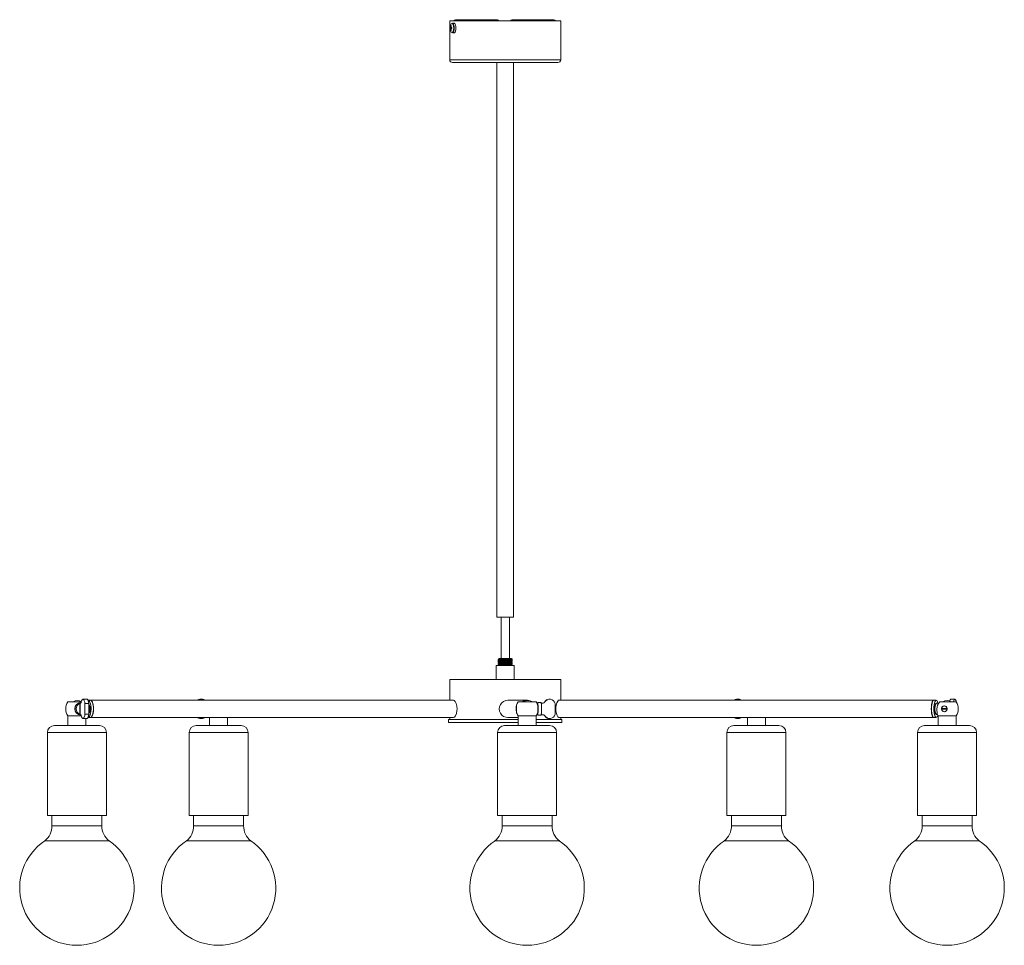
# Model space of a CAD drawing. Header units: millimetres. Extents: x -865 to -146, y -1156 to 342.
# Tile 1 of 2: x -856 to -146, y -1156 to -489. Entities that reach past the tile are written whole.
import ezdxf

# ---------------------------------------------------------------- set-up
doc = ezdxf.new("R2010")
doc.units = ezdxf.units.MM

msp = doc.modelspace()

# ---------------------------------------------------------------- linework, layer by layer
at = {"color": 7, "linetype": 'Continuous', "lineweight": 15}
for p, q in [((-546.2, -489.48), (-546.2, -517.48)), ((-546.2, -489.48), (-466.2, -489.48)), ((-542.03, -488.6), (-511.77, -488.6)), ((-501.48, -488.6), (-471.21, -488.6)), ((-466.2, -517.48), (-466.2, -489.48)), ((-545.93, -494.23), (-544.61, -494.34)), ((-545.93, -495.04), (-544.61, -494.92)), ((-545.65, -494.2), (-544.61, -494.32)), ((-544.61, -494.94), (-545.65, -495.06)), ((-545.42, -492.91), (-545.17, -493.14)), ((-545.42, -496.35), (-545.17, -496.12)), ((-544.61, -494.29), (-545.32, -494.2)), ((-545.32, -495.06), (-544.61, -494.97)), ((-543.11, -491.13), (-544.27, -491.13)), ((-544.27, -498.13), (-543.11, -498.13)), ((-468.2, -519.48), (-544.2, -519.48)), ((-512.2, -519.48), (-512.2, -919.48)), ((-500.2, -919.48), (-500.2, -519.48)), ((-512.2, -919.48), (-500.2, -919.48)), ((-509.2, -919.48), (-509.2, -949.31)), ((-503.2, -949.31), (-503.2, -919.48)), ((-511.24, -950.38), (-511.24, -950.63)), ((-510.7, -949.31), (-510.7, -950.06)), ((-510.7, -949.31), (-501.7, -949.31)), ((-510.7, -950.94), (-510.7, -951.06)), ((-501.7, -949.56), (-501.7, -949.31)), ((-501.7, -950.56), (-501.7, -950.44)), ((-501.16, -950.13), (-501.16, -949.88)), ((-501.16, -951.13), (-501.16, -950.88)), ((-512.7, -954.48), (-512.7, -964.48)), ((-512.7, -954.48), (-499.7, -954.48)), ((-511.24, -951.38), (-511.24, -951.63)), ((-511.24, -952.38), (-511.24, -952.63)), ((-511.24, -953.38), (-511.24, -953.63)), ((-510.7, -951.94), (-510.7, -952.06)), ((-510.7, -952.94), (-510.7, -953.06)), ((-510.7, -953.94), (-510.7, -954.06)), ((-501.75, -954.45), (-501.94, -954.48)), ((-501.7, -951.56), (-501.7, -951.44)), ((-501.7, -952.56), (-501.7, -952.44)), ((-501.7, -953.56), (-501.7, -953.44)), ((-501.7, -954.48), (-501.7, -954.44)), ((-501.16, -952.13), (-501.16, -951.88)), ((-501.16, -953.13), (-501.16, -952.88)), ((-501.16, -954.13), (-501.16, -953.88)), ((-499.7, -964.48), (-499.7, -954.48)), ((-546.2, -964.48), (-546.2, -979.48)), ((-466.2, -964.48), (-546.2, -964.48)), ((-466.2, -979.48), (-466.2, -964.48)), ((-807.91, -978.73), (-810.71, -978.73)), ((-805.36, -979.48), (-807.04, -979.48)), ((-543.57, -979.48), (-805.26, -979.48)), ((-724.53, -978.73), (-726.41, -978.73)), ((-490.33, -979.48), (-504.22, -979.48)), ((-490.24, -979.48), (-490.33, -979.48)), ((-474.19, -978.73), (-474.34, -978.73)), ((-197.34, -979.48), (-467.61, -979.48)), ((-337.79, -978.73), (-339.44, -978.73)), ((-195.5, -979.48), (-197.24, -979.48)), ((-181.91, -978.73), (-184.81, -978.73)), ((-821.51, -980.73), (-811.97, -980.73)), ((-812.93, -989.83), (-812.93, -981.63)), ((-812.93, -981.63), (-812.8, -981.63)), ((-812.33, -981.53), (-812.84, -981.53)), ((-812.8, -981.63), (-812.8, -989.83)), ((-812.08, -981.23), (-812.32, -981.23)), ((-812.16, -981.4), (-812.28, -981.43)), ((-811.99, -980.85), (-812.02, -981.01)), ((-809.28, -981.98), (-806.47, -981.98)), ((-809.28, -989.48), (-809.28, -981.98)), ((-806.47, -989.48), (-806.47, -981.98)), ((-498.41, -985.44), (-498.03, -985.44)), ((-498.03, -986.02), (-498.41, -986.02)), ((-496.86, -980.73), (-483.97, -980.73)), ((-480.33, -981.23), (-482.73, -981.23)), ((-478.75, -981.53), (-480.14, -981.53)), ((-477.93, -980.85), (-478.02, -981.01)), ((-477.87, -981.01), (-478.02, -981.01)), ((-477.78, -980.85), (-477.93, -980.85)), ((-477.78, -980.85), (-477.87, -981.01)), ((-470.17, -989.48), (-470.17, -981.98)), ((-193.71, -981.73), (-195.31, -981.73)), ((-192.73, -980.73), (-181.14, -980.73)), ((-191.6, -985.44), (-187.51, -985.44)), ((-187.62, -986.02), (-191.6, -986.02)), ((-821.56, -990.73), (-821.56, -997.73)), ((-821.56, -990.73), (-811.97, -990.73)), ((-812.93, -989.83), (-812.8, -989.83)), ((-812.84, -989.94), (-812.33, -989.94)), ((-812.32, -990.23), (-812.08, -990.23)), ((-812.28, -990.04), (-812.16, -990.06)), ((-812.02, -990.45), (-811.99, -990.61)), ((-810.71, -992.73), (-807.91, -992.73)), ((-809.28, -989.48), (-806.47, -989.48)), ((-808.56, -997.73), (-808.56, -992.73)), ((-807.04, -991.98), (-805.36, -991.98)), ((-805.26, -991.98), (-543.58, -991.98)), ((-726.41, -992.73), (-724.53, -992.73)), ((-719.37, -991.98), (-719.37, -997.73)), ((-706.37, -997.73), (-706.37, -991.98)), ((-547.12, -993.48), (-547.12, -995.48)), ((-547.12, -993.48), (-496.92, -993.48)), ((-546.2, -991.98), (-546.2, -993.48)), ((-504.22, -991.98), (-496.92, -991.98)), ((-496.92, -990.73), (-496.92, -997.73)), ((-496.92, -990.73), (-483.92, -990.73)), ((-483.92, -997.73), (-483.92, -990.73)), ((-483.92, -993.48), (-465.28, -993.48)), ((-482.73, -990.23), (-480.33, -990.23)), ((-480.15, -989.83), (-480.06, -989.83)), ((-480.14, -989.94), (-478.75, -989.94)), ((-477.87, -990.45), (-478.02, -990.45)), ((-478.02, -990.45), (-477.93, -990.61)), ((-477.78, -990.61), (-477.93, -990.61)), ((-477.87, -990.45), (-477.78, -990.61)), ((-474.34, -992.73), (-474.19, -992.73)), ((-467.6, -991.98), (-197.34, -991.98)), ((-466.2, -993.48), (-466.2, -991.98)), ((-465.28, -995.48), (-465.28, -993.48)), ((-339.44, -992.73), (-337.79, -992.73)), ((-331.57, -991.98), (-331.57, -997.73)), ((-318.57, -997.73), (-318.57, -991.98)), ((-197.24, -991.98), (-195.5, -991.98)), ((-195.31, -989.73), (-194.54, -989.73)), ((-194.09, -990.73), (-194.09, -997.73)), ((-194.09, -990.73), (-181.09, -990.73)), ((-181.09, -997.73), (-181.09, -990.73)), ((-831.31, -997.73), (-798.81, -997.73)), ((-729.12, -997.73), (-696.62, -997.73)), ((-496.92, -995.48), (-547.12, -995.48)), ((-506.67, -997.73), (-474.17, -997.73)), ((-465.28, -995.48), (-483.92, -995.48)), ((-341.32, -997.73), (-308.82, -997.73)), ((-203.84, -997.73), (-171.34, -997.73)), ((-836.31, -1002.73), (-836.31, -1062.73)), ((-793.81, -1062.73), (-793.81, -1002.73)), ((-734.12, -1002.73), (-734.12, -1062.73)), ((-691.62, -1062.73), (-691.62, -1002.73)), ((-511.67, -1002.73), (-511.67, -1062.73)), ((-469.17, -1062.73), (-469.17, -1002.73)), ((-346.32, -1002.73), (-346.32, -1062.73)), ((-303.82, -1062.73), (-303.82, -1002.73)), ((-208.84, -1002.73), (-208.84, -1062.73)), ((-166.34, -1062.73), (-166.34, -1002.73)), ((-836.31, -1062.73), (-793.81, -1062.73)), ((-833.06, -1062.73), (-833.06, -1070.08)), ((-797.06, -1070.08), (-797.06, -1062.73)), ((-734.12, -1062.73), (-691.62, -1062.73)), ((-730.87, -1062.73), (-730.87, -1070.08)), ((-694.87, -1070.08), (-694.87, -1062.73)), ((-511.67, -1062.73), (-469.17, -1062.73)), ((-508.42, -1062.73), (-508.42, -1070.08)), ((-472.42, -1070.08), (-472.42, -1062.73)), ((-346.32, -1062.73), (-303.82, -1062.73)), ((-343.07, -1062.73), (-343.07, -1070.08)), ((-307.07, -1070.08), (-307.07, -1062.73)), ((-208.84, -1062.73), (-166.34, -1062.73)), ((-205.59, -1062.73), (-205.59, -1070.08)), ((-169.59, -1070.08), (-169.59, -1062.73)), ((-833.06, -1070.08), (-797.06, -1070.08)), ((-730.87, -1070.08), (-694.87, -1070.08)), ((-508.42, -1070.08), (-472.42, -1070.08)), ((-343.07, -1070.08), (-307.07, -1070.08)), ((-205.59, -1070.08), (-169.59, -1070.08)), ((-838.21, -1080.91), (-791.92, -1080.91)), ((-736.02, -1080.91), (-689.73, -1080.91)), ((-513.56, -1080.91), (-467.27, -1080.91)), ((-348.22, -1080.91), (-301.93, -1080.91)), ((-210.73, -1080.91), (-164.44, -1080.91))]:
    msp.add_line(p, q, dxfattribs=at)
at = {"color": 8, "linetype": 'Continuous', "lineweight": 15}
for p, q in [((-535.48, -489.48), (-535.48, -488.6)), ((-471.21, -489.48), (-471.21, -488.6)), ((-546.2, -517.48), (-466.2, -517.48)), ((-811.98, -980.78), (-821.59, -980.78)), ((-812.28, -981.43), (-812.18, -981.43)), ((-483.89, -980.78), (-496.95, -980.78)), ((-480.15, -981.63), (-480.06, -981.63)), ((-480.06, -981.63), (-480.06, -983.08)), ((-181.06, -980.78), (-192.93, -980.78)), ((-812.18, -990.04), (-812.28, -990.04)), ((-480.06, -988.38), (-480.06, -989.83)), ((-793.81, -1002.73), (-836.31, -1002.73)), ((-691.62, -1002.73), (-734.12, -1002.73)), ((-469.17, -1002.73), (-511.67, -1002.73)), ((-303.82, -1002.73), (-346.32, -1002.73)), ((-166.34, -1002.73), (-208.84, -1002.73))]:
    msp.add_line(p, q, dxfattribs=at)
at = {"color": 8, "linetype": 'Continuous', "lineweight": 15, "flags": 128}
for points in [[(-543.32, -494.63), (-543.39, -493.55), (-543.59, -492.6), (-543.9, -491.86), (-544.28, -491.42), (-544.7, -491.33), (-545.11, -491.6), (-545.4, -492.06)], [(-545.4, -497.2), (-545.11, -497.66), (-544.7, -497.93), (-544.28, -497.84), (-543.9, -497.4), (-543.59, -496.66), (-543.39, -495.71), (-543.32, -494.63)], [(-542.92, -494.63), (-542.99, -493.49), (-543.21, -492.48), (-543.53, -491.7), (-543.94, -491.24), (-544.27, -491.13)], [(-544.27, -498.13), (-543.94, -498.02), (-543.53, -497.56), (-543.21, -496.78), (-542.99, -495.77), (-542.92, -494.63)]]:
    msp.add_lwpolyline(points, dxfattribs=at)
at = {"color": 7, "linetype": 'Continuous', "lineweight": 15, "flags": 128}
for points in [[(-541.77, -494.63), (-541.84, -493.49), (-542.05, -492.48), (-542.38, -491.7), (-542.78, -491.24), (-543.11, -491.13)], [(-543.11, -498.13), (-542.78, -498.02), (-542.38, -497.56), (-542.05, -496.78), (-541.84, -495.77), (-541.77, -494.63)], [(-510.7, -950.05), (-510.97, -950.21), (-511.24, -950.37)], [(-501.22, -950.13), (-501.54, -950.19), (-502.62, -950.25), (-504.25, -950.31), (-506.18, -950.38), (-508.11, -950.44), (-509.75, -950.5), (-510.85, -950.56), (-511.24, -950.63), (-511.24, -950.63)], [(-511.24, -950.63), (-510.97, -950.79), (-510.7, -950.94)], [(-510.7, -951.05), (-510.97, -951.21), (-511.24, -951.37)], [(-501.22, -951.13), (-501.54, -951.19), (-502.62, -951.25), (-504.25, -951.31), (-506.18, -951.38), (-508.11, -951.44), (-509.75, -951.5), (-510.85, -951.56), (-511.24, -951.63), (-511.24, -951.63)], [(-501.21, -949.87), (-501.16, -949.88), (-501.54, -949.94), (-502.62, -950), (-504.25, -950.06), (-506.18, -950.13), (-508.11, -950.19), (-509.75, -950.25), (-510.85, -950.31), (-511.2, -950.37)], [(-501.21, -950.87), (-501.16, -950.88), (-501.54, -950.94), (-502.62, -951), (-504.25, -951.06), (-506.18, -951.13), (-508.11, -951.19), (-509.75, -951.25), (-510.85, -951.31), (-511.2, -951.37)], [(-501.75, -950.45), (-502.04, -950.5), (-503.01, -950.56), (-504.46, -950.63), (-506.18, -950.69), (-507.91, -950.75), (-509.37, -950.81), (-510.35, -950.88), (-510.7, -950.94), (-510.7, -950.94)], [(-501.71, -949.56), (-502.04, -949.63), (-503.01, -949.69), (-504.46, -949.75), (-506.18, -949.81), (-507.91, -949.88), (-509.37, -949.94), (-510.35, -950), (-510.66, -950.05)], [(-501.71, -950.56), (-502.04, -950.63), (-503.01, -950.69), (-504.46, -950.75), (-506.18, -950.81), (-507.91, -950.88), (-509.37, -950.94), (-510.35, -951), (-510.66, -951.05)], [(-501.71, -950.45), (-501.44, -950.29), (-501.17, -950.13)], [(-501.71, -951.45), (-501.44, -951.29), (-501.17, -951.13)], [(-501.17, -949.87), (-501.44, -949.71), (-501.7, -949.56)], [(-501.17, -950.87), (-501.44, -950.71), (-501.7, -950.56)], [(-511.24, -951.63), (-510.97, -951.79), (-510.7, -951.94)], [(-510.7, -952.05), (-510.97, -952.21), (-511.24, -952.37)], [(-501.22, -952.13), (-501.54, -952.19), (-502.62, -952.25), (-504.25, -952.31), (-506.18, -952.38), (-508.11, -952.44), (-509.75, -952.5), (-510.85, -952.56), (-511.24, -952.63), (-511.24, -952.63)], [(-511.24, -952.63), (-510.97, -952.79), (-510.7, -952.94)], [(-510.7, -953.05), (-510.97, -953.21), (-511.24, -953.37)], [(-501.22, -953.13), (-501.54, -953.19), (-502.62, -953.25), (-504.25, -953.31), (-506.18, -953.38), (-508.11, -953.44), (-509.75, -953.5), (-510.85, -953.56), (-511.24, -953.63), (-511.24, -953.63)], [(-511.24, -953.63), (-510.97, -953.79), (-510.7, -953.94)], [(-510.7, -954.05), (-510.97, -954.21), (-511.24, -954.37)], [(-501.21, -951.87), (-501.16, -951.88), (-501.54, -951.94), (-502.62, -952), (-504.25, -952.06), (-506.18, -952.13), (-508.11, -952.19), (-509.75, -952.25), (-510.85, -952.31), (-511.2, -952.37)], [(-501.21, -952.87), (-501.16, -952.88), (-501.54, -952.94), (-502.62, -953), (-504.25, -953.06), (-506.18, -953.13), (-508.11, -953.19), (-509.75, -953.25), (-510.85, -953.31), (-511.2, -953.37)], [(-501.21, -953.87), (-501.16, -953.88), (-501.54, -953.94), (-502.62, -954), (-504.25, -954.06), (-506.18, -954.13), (-508.11, -954.19), (-509.75, -954.25), (-510.85, -954.31), (-511.2, -954.37)], [(-501.75, -951.45), (-502.04, -951.5), (-503.01, -951.56), (-504.46, -951.63), (-506.18, -951.69), (-507.91, -951.75), (-509.37, -951.81), (-510.35, -951.88), (-510.7, -951.94), (-510.7, -951.94)], [(-501.75, -952.45), (-502.04, -952.5), (-503.01, -952.56), (-504.46, -952.63), (-506.18, -952.69), (-507.91, -952.75), (-509.37, -952.81), (-510.35, -952.88), (-510.7, -952.94), (-510.7, -952.94)], [(-501.75, -953.45), (-502.04, -953.5), (-503.01, -953.56), (-504.46, -953.63), (-506.18, -953.69), (-507.91, -953.75), (-509.37, -953.81), (-510.35, -953.88), (-510.7, -953.94), (-510.7, -953.94)], [(-501.71, -951.56), (-502.04, -951.63), (-503.01, -951.69), (-504.46, -951.75), (-506.18, -951.81), (-507.91, -951.88), (-509.37, -951.94), (-510.35, -952), (-510.66, -952.05)], [(-501.71, -952.56), (-502.04, -952.63), (-503.01, -952.69), (-504.46, -952.75), (-506.18, -952.81), (-507.91, -952.88), (-509.37, -952.94), (-510.35, -953), (-510.66, -953.05)], [(-501.71, -953.56), (-502.04, -953.63), (-503.01, -953.69), (-504.46, -953.75), (-506.18, -953.81), (-507.91, -953.88), (-509.37, -953.94), (-510.35, -954), (-510.66, -954.05)], [(-501.71, -952.45), (-501.44, -952.29), (-501.17, -952.13)], [(-501.71, -953.45), (-501.44, -953.29), (-501.17, -953.13)], [(-501.71, -954.45), (-501.44, -954.29), (-501.17, -954.13)], [(-501.17, -951.87), (-501.44, -951.71), (-501.7, -951.56)], [(-501.17, -952.87), (-501.44, -952.71), (-501.7, -952.56)], [(-501.17, -953.87), (-501.44, -953.71), (-501.7, -953.56)], [(-809.28, -981.98), (-809.43, -980.82), (-809.71, -979.85), (-810.07, -979.14), (-810.49, -978.78), (-810.94, -978.78), (-811.36, -979.16), (-811.72, -979.87), (-811.99, -980.85)], [(-806.47, -981.98), (-806.63, -980.82), (-806.9, -979.85), (-807.27, -979.14), (-807.69, -978.78), (-807.91, -978.73)], [(-807.04, -979.48), (-806.57, -979.62), (-806.07, -980.11), (-805.62, -980.93), (-805.25, -982.02), (-804.99, -983.33), (-804.84, -984.79), (-804.82, -986.29)], [(-804.95, -986.28), (-804.97, -984.8), (-805.11, -983.37), (-805.37, -982.08), (-805.73, -981), (-806.18, -980.2), (-806.68, -979.72), (-807.01, -979.59)], [(-803.14, -986.29), (-803.16, -984.79), (-803.3, -983.33), (-803.57, -982.02), (-803.93, -980.93), (-804.39, -980.11), (-804.89, -979.62), (-805.36, -979.48)], [(-805.31, -991.98), (-805, -991.94), (-804.47, -991.58), (-804, -990.88), (-803.6, -989.88), (-803.29, -988.64), (-803.1, -987.23), (-803.04, -985.73), (-803.1, -984.24), (-803.29, -982.83), (-803.6, -981.59), (-804, -980.59), (-804.47, -979.89), (-805, -979.53), (-805.31, -979.48)], [(-540.9, -985.73), (-541.08, -983.68), (-541.56, -981.85), (-542.26, -980.45), (-543.06, -979.64), (-543.58, -979.56)], [(-467.61, -979.56), (-467.78, -979.52), (-468.38, -980.09), (-468.97, -981.28), (-469.44, -982.98), (-469.69, -985), (-469.64, -987.08), (-469.33, -989), (-468.82, -990.57), (-468.2, -991.61), (-467.61, -991.98), (-467.6, -991.97)], [(-197.29, -979.48), (-197.53, -979.53), (-197.92, -979.89), (-198.26, -980.59), (-198.56, -981.59), (-198.78, -982.83), (-198.92, -984.24), (-198.97, -985.73)], [(-197.24, -979.48), (-197.44, -979.53), (-197.82, -979.89), (-198.17, -980.59), (-198.46, -981.59), (-198.69, -982.83), (-198.83, -984.24), (-198.87, -985.73), (-198.83, -987.23), (-198.69, -988.64), (-198.46, -989.88), (-198.17, -990.88), (-197.82, -991.58), (-197.44, -991.94), (-197.24, -991.98)], [(-195.5, -991.98), (-195.7, -991.94), (-196.08, -991.58), (-196.43, -990.88), (-196.73, -989.88), (-196.95, -988.64), (-197.09, -987.23), (-197.14, -985.73), (-197.09, -984.24), (-196.95, -982.83), (-196.73, -981.59), (-196.43, -980.59), (-196.08, -979.89), (-195.7, -979.53), (-195.5, -979.48)], [(-194.18, -981.73), (-194.2, -981.65), (-194.49, -980.67), (-194.84, -979.98), (-195.21, -979.63), (-195.6, -979.63), (-195.98, -979.98), (-196.32, -980.67), (-196.61, -981.65), (-196.83, -982.87), (-196.97, -984.26), (-197.01, -985.73), (-196.97, -987.2), (-196.83, -988.59), (-196.61, -989.81), (-196.32, -990.79), (-195.98, -991.48), (-195.6, -991.84), (-195.21, -991.84), (-194.84, -991.48), (-194.49, -990.79), (-194.33, -990.31)], [(-184.81, -978.73), (-184.97, -978.78), (-185.28, -979.16), (-185.55, -979.87), (-185.62, -980.14)], [(-180.96, -980.93), (-180.97, -980.82), (-181.17, -979.85), (-181.44, -979.14), (-181.75, -978.78), (-182.08, -978.78), (-182.39, -979.16), (-182.65, -979.87), (-182.83, -980.73)], [(-812.92, -981.52), (-812.92, -981.52), (-812.84, -981.53)], [(-812.81, -981.53), (-812.8, -981.56), (-812.8, -981.63)], [(-812.02, -981.01), (-812.05, -981.12), (-812.08, -981.22), (-812.11, -981.31), (-812.15, -981.39), (-812.19, -981.45), (-812.24, -981.49), (-812.29, -981.52), (-812.33, -981.53)], [(-804.82, -986.29), (-804.94, -987.76), (-805.17, -989.12), (-805.51, -990.28), (-805.94, -991.17), (-806.44, -991.75), (-806.97, -991.98), (-807.04, -991.98)], [(-807.01, -991.87), (-806.54, -991.65), (-806.06, -991.09), (-805.63, -990.21), (-805.29, -989.07), (-805.06, -987.73), (-804.95, -986.28)], [(-805.36, -991.98), (-805.29, -991.98), (-804.76, -991.75), (-804.26, -991.17), (-803.83, -990.28), (-803.49, -989.12), (-803.25, -987.76), (-803.14, -986.29)], [(-543.58, -991.97), (-542.83, -991.65), (-542.05, -990.67), (-541.4, -989.13), (-540.99, -987.2), (-540.9, -985.73)], [(-498.24, -985.98), (-498.24, -985.95), (-498.23, -985.44)], [(-498.18, -983.72), (-498.17, -983.65), (-498.13, -983.78), (-498.09, -984.12), (-498.05, -984.65), (-498.03, -985.29), (-498.03, -985.99), (-498.05, -986.66), (-498.08, -987.22), (-498.12, -987.62), (-498.16, -987.8), (-498.18, -987.76)], [(-498.03, -986.02), (-498.04, -986.28), (-498.06, -986.91), (-498.09, -987.41), (-498.13, -987.72), (-498.17, -987.81), (-498.18, -987.75)], [(-498.17, -983.68), (-498.15, -983.68), (-498.11, -983.89), (-498.07, -984.32), (-498.04, -984.91), (-498.03, -985.44)], [(-498.03, -985.44), (-498.04, -985.73), (-498.03, -986.02)], [(-498.03, -985.44), (-498.03, -985.58), (-498.03, -986.02)], [(-482.9, -982.82), (-482.87, -982.33), (-482.82, -981.64), (-482.76, -981.28), (-482.69, -981.28), (-482.63, -981.64), (-482.58, -982.33), (-482.54, -983.3), (-482.51, -984.46), (-482.5, -985.73), (-482.51, -987), (-482.54, -988.16), (-482.58, -989.13), (-482.63, -989.82), (-482.69, -990.19), (-482.76, -990.19), (-482.82, -989.82), (-482.87, -989.13), (-482.9, -988.64)], [(-480.23, -981.52), (-480.22, -981.51), (-480.2, -981.5), (-480.18, -981.47), (-480.18, -981.43)], [(-480.23, -981.52), (-480.23, -981.52), (-480.14, -981.53)], [(-480.08, -981.53), (-480.07, -981.56), (-480.06, -981.63)], [(-198.97, -985.73), (-198.92, -987.23), (-198.78, -988.64), (-198.56, -989.88), (-198.26, -990.88), (-197.92, -991.58), (-197.53, -991.94), (-197.29, -991.98)], [(-197.73, -991.7), (-197.91, -991.48), (-198.25, -990.79), (-198.54, -989.81), (-198.76, -988.59), (-198.9, -987.2), (-198.94, -985.73), (-198.9, -984.26), (-198.76, -982.87), (-198.54, -981.65), (-198.25, -980.67), (-197.91, -979.98), (-197.73, -979.77)], [(-195.17, -989.73), (-195.33, -989.82), (-195.64, -989.73), (-195.94, -989.28), (-196.19, -988.52), (-196.37, -987.51), (-196.47, -986.34), (-196.47, -985.12), (-196.37, -983.95), (-196.19, -982.94), (-195.94, -982.18), (-195.64, -981.73), (-195.33, -981.64), (-195.17, -981.73)], [(-195.31, -981.73), (-195.54, -981.83), (-195.83, -982.27), (-196.08, -983.01), (-196.25, -984), (-196.34, -985.14), (-196.34, -986.33), (-196.25, -987.47), (-196.08, -988.45), (-195.83, -989.2), (-195.54, -989.63), (-195.31, -989.73)], [(-192.93, -980.78), (-192.99, -980.82), (-193, -980.83)], [(-191.6, -986.02), (-191.61, -985.66), (-191.6, -985.44)], [(-191.04, -987.2), (-191.42, -986.62), (-191.6, -985.95), (-191.56, -985.25), (-191.3, -984.61), (-190.85, -984.09), (-190.26, -983.76), (-189.6, -983.65), (-188.93, -983.78), (-188.34, -984.12), (-187.9, -984.65), (-187.65, -985.29), (-187.62, -985.99), (-187.81, -986.66), (-188.21, -987.22), (-188.77, -987.62), (-189.42, -987.8), (-190.1, -987.75), (-190.71, -987.47), (-191.04, -987.2)], [(-191.6, -986.02), (-191.6, -985.73), (-191.6, -985.44)], [(-191.4, -985.97), (-191.4, -985.95), (-191.37, -985.44)], [(-187.62, -985.44), (-187.61, -985.58), (-187.62, -986.02)], [(-187.62, -985.44), (-187.62, -985.73), (-187.62, -986.02)], [(-812.84, -989.94), (-812.92, -989.95), (-812.92, -989.95)], [(-812.8, -989.83), (-812.8, -989.91), (-812.81, -989.94)], [(-812.33, -989.94), (-812.29, -989.95), (-812.24, -989.97), (-812.19, -990.02), (-812.15, -990.08), (-812.11, -990.15), (-812.08, -990.24), (-812.05, -990.34), (-812.02, -990.45)], [(-811.99, -990.61), (-811.72, -991.59), (-811.36, -992.31), (-810.94, -992.68), (-810.49, -992.69), (-810.07, -992.32), (-809.71, -991.62), (-809.43, -990.64), (-809.28, -989.48)], [(-807.91, -992.73), (-807.69, -992.69), (-807.27, -992.32), (-806.9, -991.62), (-806.63, -990.64), (-806.47, -989.48)], [(-480.14, -989.94), (-480.23, -989.95), (-480.23, -989.95)], [(-480.18, -990.02), (-480.18, -989.99), (-480.2, -989.96), (-480.22, -989.95), (-480.23, -989.95)], [(-480.06, -989.83), (-480.07, -989.91), (-480.08, -989.94)], [(-181.09, -991.27), (-180.97, -990.64), (-180.96, -990.53)]]:
    msp.add_lwpolyline(points, dxfattribs=at)
at = {"color": 7, "linetype": 'Continuous', "lineweight": 15}
for centre, radius, start, end in [((-542, -490.25), 1.65, 91.10388, 152.19786), ((-535.45, -490.25), 1.65, 91.10388, 152.19786), ((-511.8, -489.56), 0.956, 4.5112, 87.78823), ((-501.44, -489.56), 0.956, 92.21177, 175.4888), ((-494.89, -489.56), 0.956, 92.21177, 175.4888), ((-471.24, -490.25), 1.65, 27.80214, 88.89612), ((-539.98, -494.63), 6, 154.64161, 205.35839), ((-540.19, -494.63), 5.75, 175.96123, 184.03877), ((-545.67, -495.51), 1.31, 89.21133, 101.51501), ((-545.67, -493.75), 1.31, 258.48499, 270.78867), ((-539.44, -494.63), 6.22, 163.9573, 176.04603), ((-539.44, -494.63), 6.22, 183.95397, 196.0427), ((-544.07, -492.65), 1.51, 97.52913, 175.74562), ((-545.27, -494.11), 1.21, 82.59206, 97.40794), ((-545.27, -495.15), 1.21, 262.59206, 277.40794), ((-538.56, -494.62), 6.77, 165.3399, 176.41193), ((-545.79, -516.71), 22.52, 86.98459, 88.80412), ((-545.79, -472.55), 22.52, 271.19588, 273.01541), ((-538.56, -494.64), 6.77, 183.58807, 194.6601), ((-532.02, -494.63), 12.59, 178.15538, 181.84462), ((-544.2, -517.48), 2, 180, 270), ((-468.2, -517.48), 2, 270, 0), ((-517.83, -662.42), 292.19, 271.6827, 273.26004), ((-814.63, -984.59), 4.9, 56.03177, 128.03607), ((-726.37, -981.49), 2.75, 90.91765, 133.3177), ((-724.53, -981.43), 2.69, 46.62808, 133.37192), ((-504.28, -985.77), 6.21, 89.47585, 270.55825), ((-490.33, -985.72), 6.24, 90.00422, 126.90802), ((-490.33, -985.72), 6.24, 90.00401, 126.90823), ((-490.24, -985.72), 6.24, 90.00401, 126.90823), ((-490.24, -985.72), 6.14, 81.20333, 125.64828), ((-489.85, -985.35), 5.67, 54.49586, 125.50414), ((-474.34, -982.84), 4.11, 90.01183, 151.03033), ((-474.19, -982.84), 4.11, 12.05468, 151.0259), ((-339.44, -981.77), 3.03, 49.12718, 130.87282), ((-337.83, -981.81), 3.08, 49.17373, 89.40134), ((-187.66, -984.63), 4.92, 52.43954, 127.56046), ((-813.98, -985.73), 9.08, 146.94427, 213.39849), ((-821.51, -980.83), 0.1, 90, 146.94427), ((-812.09, -985.73), 4.51, 92.98495, 267.01505), ((-811.19, -985.73), 4.54, 101.58652, 258.41348), ((-811.06, -985.73), 4.5, 114.48986, 245.51014), ((-813.07, -981.57), 0.158, 336.0272, 19.23274), ((-808.57, -1010.15), 28.97, 97.36468, 98.65342), ((-813.03, -985.46), 7.38, 355.01425, 27.29896), ((-813.38, -985.5), 7.59, 355.5074, 24.5838), ((-812.29, -986.26), 6.48, 333.77468, 1.52479), ((-811.92, -986.33), 6.24, 330.71023, 2.16317), ((-812.59, -985.09), 9.58, 352.82489, 32.06048), ((-811.48, -986.81), 8.41, 326.43017, 3.61016), ((-489.33, -985.73), 9.08, 146.94427, 178.18987), ((-489.33, -985.73), 9.08, 181.81013, 192.79798), ((-496.86, -980.83), 0.1, 90, 146.94427), ((-483.97, -980.83), 0.1, 33.05573, 90), ((-491.5, -985.73), 9.08, 14.33231, 33.05573), ((-493.19, -986.25), 10.58, 351.51101, 2.81121), ((-499.58, -985.27), 16.97, 358.44843, 6.05662), ((-494.68, -986.4), 12.08, 352.35339, 3.18592), ((-515.18, -985.73), 35.14, 352.64186, 7.35814), ((-480.08, -981.43), 0.1, 191.86809, 270.14685), ((-535.44, -985.73), 55.44, 355.76002, 4.23998), ((-478.89, -980.53), 0.999, 270.0139, 331.02826), ((-478.75, -980.53), 0.999, 270.0139, 331.02826), ((-184.1, -986.62), 10.85, 175.84422, 199.9184), ((-187.82, -985.69), 7.11, 136.85161, 181.16486), ((-192.74, -981.19), 0.456, 88.82286, 115.82298), ((-189.61, -985.67), 2, 6.3884, 173.6116), ((-189.61, -985.79), 2, 186.47427, 353.52573), ((-181.14, -980.83), 0.1, 33.05573, 90), ((-188.67, -985.73), 9.08, 326.60151, 33.05573), ((-813.07, -989.89), 0.158, 340.76726, 23.9728), ((-808.57, -961.31), 28.97, 261.34658, 262.63532), ((-726.37, -989.98), 2.75, 226.6823, 269.08235), ((-724.53, -990.03), 2.69, 226.62331, 313.37669), ((-489.33, -985.73), 9.08, 192.88368, 213.39849), ((-491.5, -985.73), 9.08, 326.60151, 345.46171), ((-480.08, -990.04), 0.1, 89.85315, 167.96396), ((-478.89, -990.94), 0.999, 28.97174, 89.9861), ((-478.75, -990.94), 0.999, 28.97174, 89.9861), ((-474.34, -988.62), 4.11, 208.96967, 269.98817), ((-474.19, -988.62), 4.11, 208.9741, 347.94532), ((-339.44, -989.69), 3.03, 229.12412, 310.87588), ((-337.83, -989.65), 3.08, 270.59866, 310.82627), ((-186.5, -985.73), 9.08, 210.51254, 213.39849), ((-831.31, -1002.73), 5, 90, 180), ((-798.81, -1002.73), 5, 0, 90), ((-729.12, -1002.73), 5, 90, 180), ((-696.62, -1002.73), 5, 0, 90), ((-506.67, -1002.73), 5, 90, 180), ((-474.17, -1002.73), 5, 0, 90), ((-341.32, -1002.73), 5, 90, 180), ((-308.82, -1002.73), 5, 0, 90), ((-203.84, -1002.73), 5, 90, 180), ((-171.34, -1002.73), 5, 0, 90), ((-846.8, -1070.19), 13.74, 308.20929, 0.45762), ((-783.32, -1070.19), 13.75, 179.54988, 231.78321), ((-744.62, -1070.19), 13.74, 308.20929, 0.45762), ((-681.13, -1070.19), 13.75, 179.54988, 231.78321), ((-522.16, -1070.19), 13.74, 308.20929, 0.45762), ((-458.67, -1070.19), 13.75, 179.54988, 231.78321), ((-356.82, -1070.19), 13.74, 308.20929, 0.45762), ((-293.33, -1070.19), 13.75, 179.54988, 231.78321), ((-219.33, -1070.19), 13.74, 308.20929, 0.45762), ((-155.84, -1070.19), 13.75, 179.54988, 231.78321), ((-815.06, -1115.06), 41.25, 124.13395, 55.86605), ((-712.87, -1115.06), 41.25, 124.13395, 55.86605), ((-490.42, -1115.06), 41.25, 124.13395, 55.86605), ((-325.07, -1115.06), 41.25, 124.13395, 55.86605), ((-187.59, -1115.06), 41.25, 124.13395, 55.86605)]:
    msp.add_arc(centre, radius, start, end, dxfattribs=at)
at = {"color": 8, "linetype": 'Continuous', "lineweight": 15}
for centre, radius, start, end in [((-812.08, -981.43), 0.198, 178.12209, 200.76915), ((-480.26, -981.62), 0.11, 2.55346, 70.87366), ((-812.08, -990.03), 0.2, 158.45459, 181.68823), ((-480.26, -989.84), 0.11, 289.18639, 357.66169)]:
    msp.add_arc(centre, radius, start, end, dxfattribs=at)

doc.saveas('drawing.dxf')
